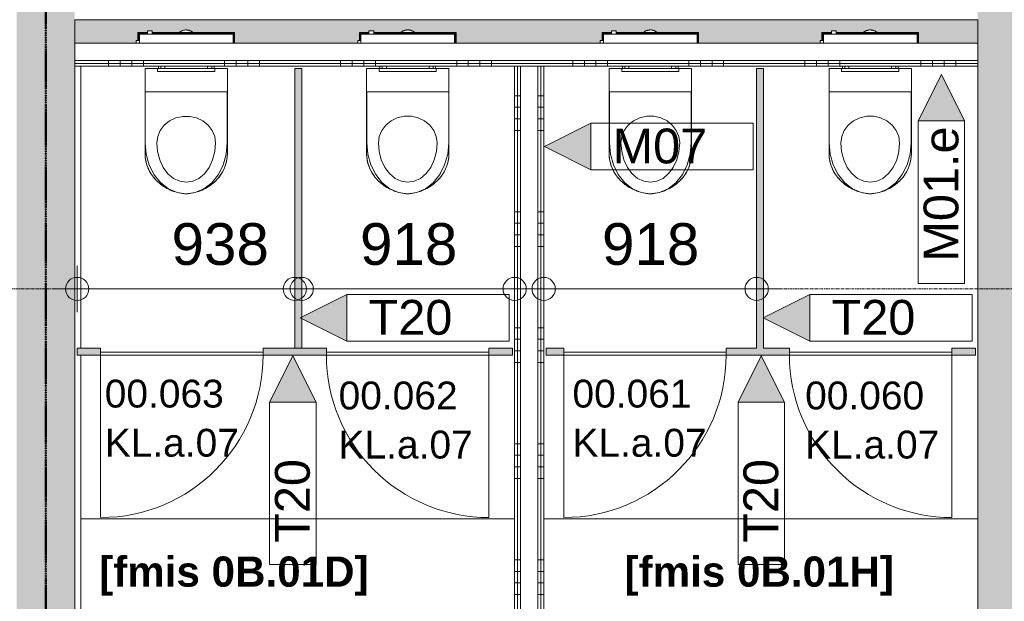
# Model space of a CAD drawing. Header units: millimetres. Extents: x 522 to 75900, y -25803 to 58941.
# Tile 92 of 134: x 31488 to 35729, y 39253 to 41760. Entities that reach past the tile are written whole.
import ezdxf

# ---------------------------------------------------------------- set-up
doc = ezdxf.new("R2010")
doc.units = ezdxf.units.MM
for name, pattern in [('BE_Brand', [10, 5, -2, 1, -2]), ('Dash', [6.35, 3.175, -3.175]), ('Dot', [4.7625, 0, -4.7625]), ('Grid Line', [22.225, 12.7, -3.175, 3.175, -3.175])]:
    doc.linetypes.add(name, pattern=pattern)
for name, color, linetype, lineweight in [('00_Algemeen', 7, 'Dot', 9), ('00_Algemeen-100', 7, 'Continuous', 9), ('22_Metselwerk', 7, 'Continuous', 9), ('30_Kozijnen-ramen-deuren', 7, 'Continuous', 9), ('42_Dekvloeren en vloersystemen', 7, 'Continuous', 9), ('42_Dekvloeren en vloersystemen_HATCH', 7, 'Continuous', 9)]:
    doc.layers.add(name, color=color, linetype=linetype, lineweight=lineweight)
doc.layers.add('51_Binnenriolering', color=7, linetype='Continuous', lineweight=18, true_color=0x7f7f7f)
doc.styles.add('Arial', font='arial.ttf', dxfattribs={"height": 180})
doc.styles.add('Arial_3', font='arial.ttf', dxfattribs={"height": 150})
doc.styles.add('Arial_4', font='arial.ttf', dxfattribs={"height": 120})
doc.styles.add('Arial_B', font='arialbd.ttf', dxfattribs={"height": 130})
doc.dimstyles.new('1_8mm_continuous_mm_zwart', dxfattribs={"dimscale": 304.8, "dimtxt": 183.646692, "dimasz": 0.328084, "dimexe": 0.328084, "dimexo": 0.0625, "dimgap": 0.164042, "dimtad": 1, "dimdec": 0, "dimzin": 0, "dimdsep": 46, "dimtxsty": 'Arial', "dimblk1": 'DOTBLANK', "dimblk2": 'DOTBLANK', "dimsah": 1, "dimcen": 0.09, "dimdle": 0.328084, "dimazin": 0, "dimtfac": 1, "dimtdec": 4, "dimtix": 1, "dimtmove": 0, "dimatfit": 3, "dimfxl": 0.328084, "dimfxlon": 1, "dimtvp": 1, "dimtolj": 1, "dimtzin": 0, "dimarcsym": 2})
doc.dimstyles.new('1_8mm_continuous_mm_zwart_1', dxfattribs={"dimscale": 304.8, "dimtxt": 183.646692, "dimasz": 0.328084, "dimexe": 0.328084, "dimexo": 0.0625, "dimgap": 0.164042, "dimtad": 1, "dimdec": 0, "dimzin": 0, "dimdsep": 46, "dimtxsty": 'Arial', "dimblk1": 'DOTBLANK', "dimblk2": 'DOTBLANK', "dimsah": 1, "dimcen": 0.09, "dimdle": 0.328084, "dimazin": 0, "dimtfac": 1, "dimtdec": 4, "dimtix": 1, "dimtmove": 2, "dimatfit": 3, "dimfxl": 0.328084, "dimfxlon": 1, "dimtvp": 1, "dimtolj": 1, "dimtzin": 0, "dimarcsym": 2})
pattern_1 = [(360, (33620, 39432.15), (2e-12, 500), []), (360, (33620, 39382.15), (2e-12, 500), []), (360, (33620, 39332.15), (2e-12, 500), []), (360, (33620, 39282.15), (2e-12, 500), [])]
pattern_2 = [(90, (33870, 41559.3), (-500, -1e-11), []), (90, (33920, 41559.3), (-500, -1e-11), []), (90, (33970, 41559.3), (-500, -1e-11), []), (90, (34020, 41559.3), (-500, -1e-11), [])]

# ---------------------------------------------------------------- blocks, each defined once
blk = doc.blocks.new('FRA_R12_AWT_CON_Betonwerk_R20_rvt-1-100 - Plattegrond - Begane grond')
at = {"layer": '22_Metselwerk', "true_color": 0xc0c0c0}
blk.add_hatch(color=9, dxfattribs=at).paths.add_polyline_path([(31475, 33000), (31725, 33000), (31725, 43675), (31475, 43675), (31475, 33187)], flags=0)
h = blk.add_hatch(color=9, dxfattribs=at)
h.paths.add_polyline_path([(35615, 33250), (35865, 33250), (35865, 36500), (35615, 36500), (35615, 34770)], flags=0)
h.paths.add_polyline_path([(35706.3, 37535), (35865, 37535), (35865, 43675), (35615, 43675), (35615, 37535)], flags=0)
at = {"layer": '42_Dekvloeren en vloersystemen_HATCH', "lineweight": 5, "true_color": 0xf5f5f5}
h = blk.add_hatch(color=7, dxfattribs=at)
h.paths.add_polyline_path([(40495, 36250), (40495, 36500), (40475, 36500), (40475, 36250)], flags=0)
h.paths.add_polyline_path([(36518.6, 38695), (38185, 38695), (38185, 38935), (38165, 38935), (38165, 38705), (35885, 38705), (35885, 38935), (35865, 38935), (35865, 38695), (36072.2, 38695)], flags=0)
h.paths.add_polyline_path([(40864.7, 38955), (41782.5, 38955), (41782.5, 39503), (41778.5, 39503), (41778.5, 39570), (41857.5, 39570), (41857.5, 39545), (41907.5, 39545), (41907.5, 39547), (41862.5, 39547), (41862.5, 40493), (41907.5, 40493), (41907.5, 40495), (41857.5, 40495), (41857.5, 40470), (41778.5, 40470), (41778.5, 40537), (41782.5, 40537), (41782.5, 41085), (40725, 41085), (40725, 38955), (40825, 38955)], flags=0)
h.paths.add_polyline_path([(34487.8, 41659.3), (34936.3, 41659.3), (34936.3, 41669.4), (34943.8, 41669.4), (34943.8, 41704.3), (34984.7, 41704.3), (34985.8, 41711.6), (35005, 41711.6), (35005, 41704.3), (35123.4, 41705.3), (35131, 41710.4), (35144.7, 41714.9), (35151.8, 41715.8), (35163.9, 41714.1), (35176.4, 41708.2), (35182.7, 41704.3), (35359.8, 41704.3), (35359.8, 41659.3), (35615, 41659.3), (35615, 41760), (31725, 41760), (31725, 41659.3), (31989.4, 41659.3), (31989.4, 41669.4), (31996.9, 41669.4), (31996.9, 41704.2), (32037.8, 41704.2), (32038.9, 41711.5), (32058.1, 41711.5), (32058.1, 41704.2), (32176.5, 41705.2), (32184.1, 41710.3), (32197.8, 41714.8), (32204.9, 41715.7), (32217, 41714), (32229.5, 41708.1), (32235.8, 41704.2), (32412.9, 41704.2), (32412.9, 41659.3), (32943.9, 41659.3), (32943.9, 41669.4), (32951.4, 41669.4), (32951.4, 41704.3), (32992.3, 41704.3), (32993.4, 41711.6), (33012.6, 41711.6), (33012.6, 41704.3), (33131, 41705.3), (33138.6, 41710.4), (33152.3, 41714.9), (33159.4, 41715.8), (33171.5, 41714.1), (33184, 41708.2), (33190.3, 41704.3), (33367.4, 41704.3), (33367.4, 41659.3), (33988.9, 41659.3), (33988.9, 41669.4), (33996.4, 41669.4), (33996.4, 41704.3), (34037.3, 41704.3), (34038.4, 41711.6), (34057.6, 41711.6), (34057.6, 41704.3), (34176.1, 41705.3), (34183.6, 41710.4), (34197.3, 41714.9), (34204.4, 41715.8), (34216.5, 41714.1), (34229, 41708.2), (34235.4, 41704.3), (34412.4, 41704.3), (34412.4, 41659.3)], flags=0)
h.paths.add_polyline_path([(32138.3, 42010), (33025, 42010), (33025, 42021.2), (31725, 42021.2), (31725, 42010)], flags=0)
at = {"layer": '22_Metselwerk', "lineweight": 13}
for p, q in [((31725, 33250), (31725, 41760)), ((31725, 41760), (35615, 41760)), ((35615, 41760), (35615, 37535))]:
    blk.add_line(p, q, dxfattribs=at)
blk = doc.blocks.new('NLRS_74_PF_UN_300_diepspoeler_Sphinx - diepspoeler_300_RIMFREE_Sphinx-5509893-100 - Plattegrond - Begane grond')
at = {"layer": '51_Binnenriolering'}
for p, q in [((-177.5, 0), (-177.5, -50)), ((-177.5, 0), (-177.5, -50)), ((-123, 0), (-177.5, 0)), ((177.5, 0), (123, 0)), ((177.5, -50), (177.5, 0)), ((177.5, -50), (177.5, 0)), ((-177.5, -50), (-177.5, -223.2)), ((177.5, -223.2), (177.5, -50)), ((-177.5, -223.2), (-177.5, -364.6)), ((177.5, -364.6), (177.5, -223.2))]:
    blk.add_line(p, q, dxfattribs=at)
at = {"layer": '51_Binnenriolering', "flags": 128}
for points in [[(-141.3, -467.7), (-145.3, -462.5), (-149.1, -457.1), (-152.7, -451.6), (-156.1, -445.9), (-159.2, -440.1), (-162.1, -434.2), (-164.8, -428.1), (-167.2, -422), (-169.4, -415.8), (-171.3, -409.4), (-172.9, -403.1), (-174.4, -396.6), (-175.5, -390.1), (-176.4, -383.6), (-177, -377), (-177.4, -370.4), (-177.5, -364.6)], [(177.5, -364.6), (177.4, -371.1), (177, -377.7), (176.3, -384.3), (175.4, -390.8), (174.2, -397.3), (172.8, -403.8), (171.1, -410.1), (169.1, -416.5), (166.9, -422.7), (164.5, -428.8), (161.8, -434.8), (158.9, -440.7), (155.7, -446.5), (152.3, -452.2), (148.7, -457.7), (144.8, -463.1), (141.3, -467.7)], [(-127.2, -483.3), (-132.2, -478.2), (-137, -472.8), (-141.3, -467.7)], [(0, -540), (-7.9, -539.4), (-15.8, -538.4), (-23.6, -537.2), (-31.3, -535.6), (-39, -533.7), (-46.6, -531.5), (-54.2, -529), (-61.6, -526.2), (-68.9, -523.2), (-76, -519.8), (-83.1, -516.1), (-89.9, -512.2), (-96.6, -508), (-103.2, -503.5), (-109.5, -498.8), (-115.7, -493.8), (-121.6, -488.6), (-127.2, -483.3)], [(127.2, -483.3), (121.4, -488.8), (115.5, -494), (109.3, -499), (102.9, -503.7), (96.4, -508.1), (89.7, -512.3), (82.8, -516.3), (75.8, -519.9), (68.6, -523.3), (61.3, -526.3), (53.9, -529.1), (46.4, -531.6), (38.8, -533.8), (31.1, -535.7), (23.3, -537.2), (15.5, -538.5), (7.6, -539.4), (0, -540)], [(141.3, -467.7), (136.6, -473.3), (131.8, -478.6), (127.2, -483.3)]]:
    blk.add_lwpolyline(points, dxfattribs=at)
at = {"layer": '51_Binnenriolering'}
for centre, radius, start, end in [((-12.5, -364.6), 165, 180, 218.7063), ((12.5, -364.6), 165, 321.2937, 360), ((-0.8, -355.2), 180, 218.7063, 225.4013), ((11.8, -342.4), 198, 225.4013, 252.8475), ((-11.8, -342.4), 198, 287.1525, 314.5987), ((0.8, -355.2), 180, 314.5987, 321.2937)]:
    blk.add_arc(centre, radius, start, end, dxfattribs=at)
blk = doc.blocks.new('NLRS_74_PF_UN_Toiletzitting Projecta zonder deksel_Pressalit - toiletzitting zonder deksel_Projecta-5509894-100 - Plattegrond - Begane grond')
at = {"layer": '51_Binnenriolering'}
for p, q in [((176.5, 0), (-176.5, 0)), ((-176.5, 0), (-176.5, -220)), ((176.5, -220), (176.5, 0))]:
    blk.add_line(p, q, dxfattribs=at)
at = {"layer": '51_Binnenriolering', "flags": 128}
for points in [[(-126.5, -220), (-122.8, -192.5), (-112, -166.6), (-94.7, -143.7), (-71.9, -125.4), (-44.9, -112.5), (-15.2, -105.8), (15.2, -105.8), (44.9, -112.5), (71.9, -125.4), (94.7, -143.7), (112, -166.6), (122.8, -192.5), (126.5, -220)], [(-176.5, -220), (-172.1, -269), (-159, -315.5), (-138, -357.2), (-110, -392), (-76.6, -418.2), (-39.3, -434.5), (0, -440), (39.3, -434.5), (76.6, -418.2), (110, -392), (138, -357.2), (159, -315.5), (172.1, -269), (176.5, -220)], [(126.5, -220), (123.3, -257.8), (114, -293.8), (98.9, -326), (78.9, -352.9), (54.9, -373.2), (28.1, -385.7), (0, -390), (-28.1, -385.7), (-54.9, -373.2), (-78.9, -352.9), (-98.9, -326), (-114, -293.8), (-123.3, -257.8), (-126.5, -220)]]:
    blk.add_lwpolyline(points, dxfattribs=at)
blk = doc.blocks.new('NLRS_74_PF_UN_bedieningspaneel_Geberit - bedieningspaneel_Sigma10 IR_Geberit-5509333-100 - Plattegrond - Begane grond')
at = {"layer": '51_Binnenriolering'}
for p, q in [((32081.9, 41549.2), (32327.9, 41549.2)), ((32081.9, 41549.2), (32081.9, 41537.2)), ((32327.9, 41537.2), (32081.9, 41537.2)), ((32154.9, 41537.2), (32154.9, 41536.2)), ((32204.9, 41536.2), (32161.6, 41536.2)), ((32248.2, 41536.2), (32204.9, 41536.2)), ((32254.9, 41536.2), (32254.9, 41537.2)), ((32327.9, 41537.2), (32327.9, 41549.2))]:
    blk.add_line(p, q, dxfattribs=at)
blk = doc.blocks.new('NLRS_74_PF_WPB_duofix H112 omega 12cm_Geberit - inbouwelement_duofix_Sigma_Geberit-5509895-100 - Plattegrond - Begane grond')
at = {"layer": '51_Binnenriolering'}
for p, q in [((-167.4, 127.3), (-167.4, 113.7)), ((-167.1, 127.3), (-167.4, 127.3)), ((-167.4, 127.3), (-146.4, 127.3)), ((-146.4, 127.3), (-146.8, 127.3)), ((-146.4, 113.7), (-146.4, 127.3)), ((-201.9, 85.5), (-215.5, 85.5)), ((-215.5, 85.5), (-215.5, 85.1)), ((-215.5, 75), (-215.5, 85.5)), ((-167.1, 120), (-208, 120)), ((-208, 120), (-208, 85.1)), ((-206, 85.1), (-206, 118)), ((-206, 118), (-167.1, 118)), ((-201.9, 113.7), (202, 113.7)), ((-201.9, 75), (-201.9, 113.7)), ((208, 120), (-146.8, 120)), ((-146.8, 118), (206, 118)), ((202, 113.7), (202, 75)), ((206, 118), (206, 75)), ((208, 75), (208, 120)), ((-120, -25), (-120, -35)), ((-110, -35), (-110, -25)), ((-92, -25), (-92, -34)), ((92, -34), (-92, -34)), ((92, -34), (92, -25)), ((110, -25), (110, -35)), ((120, -35), (120, -25))]:
    blk.add_line(p, q, dxfattribs=at)
at = {"layer": '51_Binnenriolering', "flags": 128}
for points in [[(0, 131.5), (-1.8, 131.5), (-3.6, 131.4), (-5.4, 131.2), (-7.2, 130.9), (-8.9, 130.6), (-10.7, 130.2), (-12.4, 129.8), (-14.2, 129.2), (-15.9, 128.6), (-17.5, 128), (-19.2, 127.2), (-20.8, 126.4), (-22.4, 125.6), (-23.9, 124.6), (-25.4, 123.6), (-26.9, 122.6), (-28.3, 121.5), (-29.7, 120.3)], [(30, 120), (28.7, 121.2), (27.3, 122.3), (25.8, 123.4), (24.3, 124.4), (22.8, 125.3), (21.2, 126.2), (19.6, 127), (18, 127.8), (16.3, 128.4), (14.6, 129.1), (12.9, 129.6), (11.2, 130.1), (9.4, 130.5), (7.6, 130.9), (5.9, 131.1), (4.1, 131.3), (2.3, 131.4), (0.5, 131.5), (0, 131.5)]]:
    blk.add_lwpolyline(points, dxfattribs=at)
at = {"layer": '51_Binnenriolering'}
blk.add_arc((0, 61), 54.5, 77.059, 102.941, dxfattribs=at)
blk = doc.blocks.new('NLRS_74_PF_WPB_duofix H112 omega 12cm_Geberit - inbouwelement_duofix_Sigma_Geberit-V56-100 - Plattegrond - Begane grond')
at = {"layer": '51_Binnenriolering'}
for p, q in [((-167.4, 127.3), (-167.4, 113.7)), ((-167.1, 127.3), (-167.4, 127.3)), ((-167.4, 127.3), (-146.4, 127.3)), ((-146.4, 127.3), (-146.8, 127.3)), ((-146.4, 113.7), (-146.4, 127.3)), ((-201.9, 85.5), (-215.5, 85.5)), ((-215.5, 85.5), (-215.5, 85.1)), ((-215.5, 75), (-215.5, 85.5)), ((-167.1, 120), (-208, 120)), ((-208, 120), (-208, 85.1)), ((-206, 85.1), (-206, 118)), ((-206, 118), (-167.1, 118)), ((-201.9, 113.7), (202, 113.7)), ((-201.9, 75), (-201.9, 113.7)), ((208, 120), (-146.8, 120)), ((-146.8, 118), (206, 118)), ((202, 113.7), (202, 75)), ((206, 118), (206, 75)), ((208, 75), (208, 120)), ((-120, -25), (-120, -35)), ((-110, -35), (-110, -25)), ((-92, -25), (-92, -34)), ((92, -34), (-92, -34)), ((92, -34), (92, -25)), ((110, -25), (110, -35)), ((120, -35), (120, -25))]:
    blk.add_line(p, q, dxfattribs=at)
at = {"layer": '51_Binnenriolering', "flags": 128}
for points in [[(0, 131.5), (-1.8, 131.5), (-3.6, 131.4), (-5.4, 131.2), (-7.2, 130.9), (-8.9, 130.6), (-10.7, 130.2), (-12.4, 129.8), (-14.2, 129.2), (-15.9, 128.6), (-17.5, 128), (-19.2, 127.2), (-20.8, 126.4), (-22.4, 125.6), (-23.9, 124.6), (-25.4, 123.6), (-26.9, 122.6), (-28.3, 121.5), (-29.7, 120.3)], [(30, 120), (28.7, 121.2), (27.3, 122.3), (25.8, 123.4), (24.3, 124.4), (22.8, 125.3), (21.2, 126.2), (19.6, 127), (18, 127.8), (16.3, 128.4), (14.6, 129.1), (12.9, 129.6), (11.2, 130.1), (9.4, 130.5), (7.6, 130.9), (5.9, 131.1), (4.1, 131.3), (2.3, 131.4), (0.5, 131.5), (0, 131.5)]]:
    blk.add_lwpolyline(points, dxfattribs=at)
at = {"layer": '51_Binnenriolering'}
blk.add_arc((0, 61), 54.5, 77.059, 102.941, dxfattribs=at)
blk = doc.blocks.new('FRA-ULC-R12-W-UO_installatie_R20_rvt-1-100 - Plattegrond - Begane grond')
at = {"color": 8, "lineweight": 18, "true_color": 0x7f7f7f}
for name, p in [('NLRS_74_PF_WPB_duofix H112 omega 12cm_Geberit - inbouwelement_duofix_Sigma_Geberit-5509895-100 - Plattegrond - Begane grond', (32204.9, 41584.2)), ('NLRS_74_PF_WPB_duofix H112 omega 12cm_Geberit - inbouwelement_duofix_Sigma_Geberit-V56-100 - Plattegrond - Begane grond', (33159.4, 41584.3)), ('NLRS_74_PF_WPB_duofix H112 omega 12cm_Geberit - inbouwelement_duofix_Sigma_Geberit-V56-100 - Plattegrond - Begane grond', (34204.4, 41584.3)), ('NLRS_74_PF_WPB_duofix H112 omega 12cm_Geberit - inbouwelement_duofix_Sigma_Geberit-V56-100 - Plattegrond - Begane grond', (35151.8, 41584.3)), ('NLRS_74_PF_UN_300_diepspoeler_Sphinx - diepspoeler_300_RIMFREE_Sphinx-5509893-100 - Plattegrond - Begane grond', (32204.9, 41549.2)), ('NLRS_74_PF_UN_bedieningspaneel_Geberit - bedieningspaneel_Sigma10 IR_Geberit-5509333-100 - Plattegrond - Begane grond', (0, 0)), ('NLRS_74_PF_UN_300_diepspoeler_Sphinx - diepspoeler_300_RIMFREE_Sphinx-5509893-100 - Plattegrond - Begane grond', (33159.4, 41549.3)), ('NLRS_74_PF_UN_bedieningspaneel_Geberit - bedieningspaneel_Sigma10 IR_Geberit-5509333-100 - Plattegrond - Begane grond', (954.5, 0)), ('NLRS_74_PF_UN_300_diepspoeler_Sphinx - diepspoeler_300_RIMFREE_Sphinx-5509893-100 - Plattegrond - Begane grond', (34204.4, 41549.3)), ('NLRS_74_PF_UN_bedieningspaneel_Geberit - bedieningspaneel_Sigma10 IR_Geberit-5509333-100 - Plattegrond - Begane grond', (1999.5, 0)), ('NLRS_74_PF_UN_300_diepspoeler_Sphinx - diepspoeler_300_RIMFREE_Sphinx-5509893-100 - Plattegrond - Begane grond', (35151.8, 41549.3)), ('NLRS_74_PF_UN_bedieningspaneel_Geberit - bedieningspaneel_Sigma10 IR_Geberit-5509333-100 - Plattegrond - Begane grond', (2946.9, 0)), ('NLRS_74_PF_UN_Toiletzitting Projecta zonder deksel_Pressalit - toiletzitting zonder deksel_Projecta-5509894-100 - Plattegrond - Begane grond', (32204.9, 41449.2)), ('NLRS_74_PF_UN_Toiletzitting Projecta zonder deksel_Pressalit - toiletzitting zonder deksel_Projecta-5509894-100 - Plattegrond - Begane grond', (33159.4, 41449.3)), ('NLRS_74_PF_UN_Toiletzitting Projecta zonder deksel_Pressalit - toiletzitting zonder deksel_Projecta-5509894-100 - Plattegrond - Begane grond', (34204.4, 41449.3)), ('NLRS_74_PF_UN_Toiletzitting Projecta zonder deksel_Pressalit - toiletzitting zonder deksel_Projecta-5509894-100 - Plattegrond - Begane grond', (35151.8, 41449.3))]:
    blk.add_blockref(name, p, dxfattribs=at)
blk = doc.blocks.new('00_D_Vlak - D2-10202078-100 - Plattegrond - Begane grond')
at = {"layer": '30_Kozijnen-ramen-deuren'}
for p, q in [((-284.3, 700), (-284.3, 0)), ((315.7, 0), (322.4, 0))]:
    blk.add_line(p, q, dxfattribs=at)
at = {"layer": '30_Kozijnen-ramen-deuren', "lineweight": 18}
for p, q in [((415.7, 0), (-284.3, 0)), ((-284.3, 0), (-284.3, -13)), ((415.7, -13), (415.7, 0)), ((-284.3, -13), (415.7, -13))]:
    blk.add_line(p, q, dxfattribs=at)
at = {"layer": '30_Kozijnen-ramen-deuren', "linetype": 'Dash'}
blk.add_line((315.7, -13), (322.4, -13), dxfattribs=at)
at = {"layer": '30_Kozijnen-ramen-deuren'}
blk.add_arc((-284.3, 0), 700, 360, 90, dxfattribs=at)
blk = doc.blocks.new('00_D_Vlak - D2-10202075-100 - Plattegrond - Begane grond')
at = {"layer": '30_Kozijnen-ramen-deuren', "lineweight": 18}
for p, q in [((-284.3, 0), (-284.3, 13)), ((-284.3, 13), (415.7, 13)), ((415.7, 0), (-284.3, 0)), ((415.7, 13), (415.7, 0))]:
    blk.add_line(p, q, dxfattribs=at)
at = {"layer": '30_Kozijnen-ramen-deuren'}
for p, q in [((-284.3, -700), (-284.3, 0)), ((315.7, 0), (322.4, 0))]:
    blk.add_line(p, q, dxfattribs=at)
at = {"layer": '30_Kozijnen-ramen-deuren', "linetype": 'Dash'}
blk.add_line((315.7, 13), (322.4, 13), dxfattribs=at)
at = {"layer": '30_Kozijnen-ramen-deuren'}
blk.add_arc((-284.3, 0), 700, 270, 0, dxfattribs=at)
blk = doc.blocks.new('00_TAG-WA_wall tag_BAR - Type Mark_7x2-7455557-100 - Plattegrond - Begane grond')
at = {"layer": '00_Algemeen', "linetype": 'Continuous'}
blk.add_hatch(color=256, dxfattribs=at).paths.add_polyline_path([(0, -2), (-1, 0), (1, 0)], flags=0)
for p, q in [((-1, 7), (-1, 0)), ((1, 7), (-1, 7)), ((1, 0), (1, 7)), ((-1, 0), (1, 0)), ((1, 0), (-1, 0)), ((-1, 0), (0, -2)), ((0, -2), (1, 0))]:
    blk.add_line(p, q, dxfattribs=at)
blk = doc.blocks.new('00_TAG-WA_wall tag_BAR - Type Mark_7x2_rotate-7455555-100 - Plattegrond - Begane grond')
at = {"layer": '00_Algemeen', "linetype": 'Continuous'}
blk.add_hatch(color=256, dxfattribs=at).paths.add_polyline_path([(0, 9), (1, 7), (-1, 7)], flags=0)
for p, q in [((0, 9), (-1, 7)), ((1, 7), (0, 9)), ((-1, 7), (1, 7)), ((-1, 7), (-1, 0)), ((1, 7), (-1, 7)), ((1, 0), (1, 7)), ((-1, 0), (1, 0))]:
    blk.add_line(p, q, dxfattribs=at)
blk = doc.blocks.new('DIMBLOCK40-100 - Plattegrond - Begane grond')
at = {"layer": '00_Algemeen-100', "transparency": 16777216}
for p, q in [((31735, 40499.5), (31735, 40699.5)), ((32672.5, 40699.5), (32672.5, 40499.5)), ((32672.5, 40599.5), (32672.5, 40699.5)), ((31635, 40599.5), (32772.5, 40599.5)), ((31735, 40599.5), (31735, 40499.5))]:
    blk.add_line(p, q, dxfattribs=at)
for centre in [(31735, 40599.5), (32672.5, 40599.5)]:
    blk.add_circle(centre, 50, dxfattribs=at)
at = {"layer": '00_Algemeen-100', "color": 0, "transparency": 16777216, "insert": (32141.6, 40883.2), "char_height": 180, "width": 498.389, "attachment_point": 1, "line_spacing_factor": 0.941778, "style": 'Arial'}
blk.add_mtext('938', dxfattribs=at)
blk = doc.blocks.new('_DotBlank')
at = {"color": 0, "linetype": 'ByBlock', "lineweight": -2}
blk.add_line((-0.5, 0), (-1, 0), dxfattribs=at)
blk.add_circle((0, 0), 0.5, dxfattribs=at)
blk = doc.blocks.new('DIMBLOCK41-100 - Plattegrond - Begane grond')
at = {"layer": '00_Algemeen-100', "transparency": 16777216}
for p, q in [((32702.5, 40699.5), (32702.5, 40499.5)), ((32702.5, 40599.5), (32702.5, 40699.5)), ((33620, 40699.5), (33620, 40499.5)), ((33620, 40599.5), (33620, 40699.5)), ((32602.5, 40599.5), (33720, 40599.5))]:
    blk.add_line(p, q, dxfattribs=at)
for centre in [(32702.5, 40599.5), (33620, 40599.5)]:
    blk.add_circle(centre, 50, dxfattribs=at)
at = {"layer": '00_Algemeen-100', "color": 0, "transparency": 16777216, "insert": (32953.6, 40883.2), "char_height": 180, "width": 498.389, "attachment_point": 1, "line_spacing_factor": 0.941778, "style": 'Arial'}
blk.add_mtext('918', dxfattribs=at)
blk = doc.blocks.new('DIMBLOCK42-100 - Plattegrond - Begane grond')
at = {"layer": '00_Algemeen-100', "transparency": 16777216}
for p, q in [((33745, 40699.5), (33745, 40499.5)), ((33745, 40599.5), (33745, 40699.5)), ((34662.5, 40699.5), (34662.5, 40499.5)), ((34662.5, 40599.5), (34662.5, 40699.5)), ((33645, 40599.5), (34762.5, 40599.5))]:
    blk.add_line(p, q, dxfattribs=at)
for centre in [(33745, 40599.5), (34662.5, 40599.5)]:
    blk.add_circle(centre, 50, dxfattribs=at)
at = {"layer": '00_Algemeen-100', "color": 0, "transparency": 16777216, "insert": (33996.1, 40883.2), "char_height": 180, "width": 498.389, "attachment_point": 1, "line_spacing_factor": 0.941778, "style": 'Arial'}
blk.add_mtext('918', dxfattribs=at)

msp = doc.modelspace()

# ---------------------------------------------------------------- hatches: boundary and pattern name
at = {"layer": '22_Metselwerk', "true_color": 0x808080}
h = msp.add_hatch(dxfattribs=at)
h.set_pattern_fill('FP_58', color=8, angle=-90, style=0, pattern_type=2)
h.set_pattern_definition(pattern_2)
h.paths.add_polyline_path([(35615, 41571.8), (35615, 41584.3), (31725, 41584.3), (31725, 41571.8), (35503.2, 41571.8)], flags=0)
h = msp.add_hatch(dxfattribs=at)
h.set_pattern_fill('FP_58', color=8, angle=-90, style=0, pattern_type=2)
h.set_pattern_definition(pattern_2)
h.paths.add_polyline_path([(35615, 41559.3), (35615, 41571.8), (31725, 41571.8), (31725, 41559.3), (35503.2, 41559.3)], flags=0)
at = {"layer": '22_Metselwerk', "true_color": 0xe1e1e1}
for points in [[(32672.5, 40344.3), (32702.5, 40344.3), (32702.5, 41549.3), (32672.5, 41549.3), (32672.5, 41101.9)], [(34662.5, 40344.3), (34692.5, 40344.3), (34692.5, 41549.3), (34662.5, 41549.3), (34662.5, 41101.9)]]:
    msp.add_hatch(color=254, dxfattribs=at).paths.add_polyline_path(points, flags=0)
at = {"layer": '22_Metselwerk', "true_color": 0x808080}
h = msp.add_hatch(dxfattribs=at)
h.set_pattern_fill('FP_33', color=8, angle=-90, style=0, pattern_type=2)
h.set_pattern_definition(pattern_1)
h.paths.add_polyline_path([(33632.5, 37705), (33632.5, 41559.3), (33620, 41559.3), (33620, 37705)], flags=0)
h = msp.add_hatch(dxfattribs=at)
h.set_pattern_fill('FP_33', color=8, angle=-90, style=0, pattern_type=2)
h.set_pattern_definition(pattern_1)
h.paths.add_polyline_path([(33645, 37692.5), (33645, 41559.3), (33632.5, 41559.3), (33632.5, 37692.5)], flags=0)
h = msp.add_hatch(dxfattribs=at)
h.set_pattern_fill('FP_33', color=8, angle=-90, style=0, pattern_type=2)
h.set_pattern_definition(pattern_1)
h.paths.add_polyline_path([(33732.5, 37692.5), (33732.5, 41559.3), (33720, 41559.3), (33720, 37692.5)], flags=0)
h = msp.add_hatch(dxfattribs=at)
h.set_pattern_fill('FP_33', color=8, angle=-90, style=0, pattern_type=2)
h.set_pattern_definition(pattern_1)
h.paths.add_polyline_path([(33745, 37705), (33745, 41559.3), (33732.5, 41559.3), (33732.5, 37705)], flags=0)
at = {"layer": '22_Metselwerk', "true_color": 0xe1e1e1}
h = msp.add_hatch(color=254, dxfattribs=at)
h.paths.add_polyline_path([(33508.8, 40314.3), (33610, 40314.3), (33610, 40344.3), (33508.8, 40344.3), (33508.8, 40329.3)], flags=0)
h.paths.add_polyline_path([(32808.8, 40314.3), (32808.8, 40344.3), (32536.3, 40344.3), (32536.3, 40314.3)], flags=0)
h.paths.add_polyline_path([(31836.3, 40314.3), (31836.3, 40344.3), (31735, 40344.3), (31735, 40314.3)], flags=0)
h = msp.add_hatch(color=254, dxfattribs=at)
h.paths.add_polyline_path([(33831.3, 40314.3), (33831.3, 40344.3), (33755, 40344.3), (33755, 40314.3)], flags=0)
h.paths.add_polyline_path([(34531.3, 40314.3), (34803.8, 40314.3), (34803.8, 40344.3), (34531.3, 40344.3), (34531.3, 40329.3)], flags=0)
h.paths.add_polyline_path([(35605, 40314.3), (35605, 40344.3), (35503.8, 40344.3), (35503.8, 40314.3)], flags=0)

# ---------------------------------------------------------------- linework, layer by layer
at = {"layer": '00_Algemeen', "color": 16, "linetype": 'Grid Line', "true_color": 0x800000}
for p, q in [((31600, 4084), (31600, 58341)), ((5155.6, 40600), (57181.4, 40600))]:
    msp.add_line(p, q, dxfattribs=at)
at = {"layer": '00_Algemeen', "color": 82, "linetype": 'BE_Brand', "lineweight": 50, "true_color": 0x46cc0d}
msp.add_line((31600, 33000), (31600, 41884.3), dxfattribs=at)
at = {"layer": '22_Metselwerk'}
for p, q in [((35615, 41659.3), (31725, 41659.3)), ((31725, 41659.3), (31725, 41559.3)), ((35615, 41559.3), (35615, 41659.3)), ((31725, 41584.3), (35615, 41584.3)), ((31725, 41571.8), (35615, 41571.8)), ((31725, 41559.3), (35615, 41559.3)), ((32672.5, 41549.3), (32672.5, 40344.3)), ((32702.5, 41549.3), (32672.5, 41549.3)), ((32702.5, 40344.3), (32702.5, 41549.3)), ((33620, 41559.3), (33620, 37705)), ((33632.5, 37692.5), (33632.5, 41559.3)), ((33645, 37680), (33645, 41559.3)), ((33720, 37680), (33720, 41559.3)), ((33732.5, 37692.5), (33732.5, 41559.3)), ((33745, 37705), (33745, 41559.3)), ((34662.5, 41549.3), (34662.5, 40344.3)), ((34692.5, 41549.3), (34662.5, 41549.3)), ((34692.5, 40344.3), (34692.5, 41549.3)), ((31836.3, 40344.3), (31735, 40344.3)), ((31735, 40344.3), (31735, 40314.3)), ((31836.3, 40314.3), (31836.3, 40344.3)), ((32808.8, 40344.3), (32536.3, 40344.3)), ((32536.3, 40344.3), (32536.3, 40314.3)), ((32808.8, 40314.3), (32808.8, 40344.3)), ((33610, 40344.3), (33508.8, 40344.3)), ((33508.8, 40344.3), (33508.8, 40314.3)), ((33610, 40314.3), (33610, 40344.3)), ((33831.3, 40344.3), (33755, 40344.3)), ((33755, 40344.3), (33755, 40314.3)), ((33831.3, 40314.3), (33831.3, 40344.3)), ((34662.5, 40344.3), (34531.3, 40344.3)), ((34531.3, 40344.3), (34531.3, 40314.3)), ((34803.8, 40344.3), (34692.5, 40344.3)), ((34803.8, 40314.3), (34803.8, 40344.3)), ((35605, 40344.3), (35503.8, 40344.3)), ((35503.8, 40344.3), (35503.8, 40314.3)), ((35605, 40314.3), (35605, 40344.3)), ((31735, 40314.3), (31836.3, 40314.3)), ((32536.3, 40314.3), (32808.8, 40314.3)), ((33508.8, 40314.3), (33610, 40314.3)), ((33755, 40314.3), (33831.3, 40314.3)), ((34531.3, 40314.3), (34803.8, 40314.3)), ((35503.8, 40314.3), (35605, 40314.3))]:
    msp.add_line(p, q, dxfattribs=at)
at = {"layer": '42_Dekvloeren en vloersystemen', "color": 7, "true_color": 0xffffff}
for p, q in [((31750.5, 41559.3), (31750.5, 40344.3)), ((31750.5, 40314.3), (31750.5, 37705)), ((33620, 39609.3), (31750.5, 39609.3)), ((33745, 39609.3), (35615, 39609.3))]:
    msp.add_line(p, q, dxfattribs=at)

# ---------------------------------------------------------------- block references
at = {"lineweight": 5}
for name in ['FRA_R12_AWT_CON_Betonwerk_R20_rvt-1-100 - Plattegrond - Begane grond', 'FRA-ULC-R12-W-UO_installatie_R20_rvt-1-100 - Plattegrond - Begane grond']:
    msp.add_blockref(name, (0, 0), dxfattribs=at)
at = {"layer": '00_Algemeen', "linetype": 'Continuous', "xscale": 99.99999999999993, "yscale": 99.99999999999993, "zscale": 99.99999999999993}
for p in [(35458.6, 40623.4), (32664.3, 39411.4), (34682.5, 39411.4)]:
    msp.add_blockref('00_TAG-WA_wall tag_BAR - Type Mark_7x2_rotate-7455555-100 - Plattegrond - Begane grond', p, dxfattribs=at)
for p, rotation in [((33947.9, 41213.6), 270.0000000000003), ((32896.6, 40475.1), 269.9999999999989), ((34891.3, 40475.1), 269.9999999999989)]:
    msp.add_blockref('00_TAG-WA_wall tag_BAR - Type Mark_7x2-7455557-100 - Plattegrond - Begane grond', p, dxfattribs=dict(at, rotation=rotation))
at = {"layer": '30_Kozijnen-ramen-deuren'}
for p in [(32120.5, 40314.3), (34115.5, 40314.3)]:
    msp.add_blockref('00_D_Vlak - D2-10202075-100 - Plattegrond - Begane grond', p, dxfattribs=at)
at = {"layer": '30_Kozijnen-ramen-deuren', "rotation": 180}
for p in [(33224.5, 40314.3), (35219.5, 40314.3)]:
    msp.add_blockref('00_D_Vlak - D2-10202078-100 - Plattegrond - Begane grond', p, dxfattribs=at)

# ---------------------------------------------------------------- texts
at = {"layer": '00_Algemeen', "linetype": 'Continuous', "attachment_point": 1}
for s, insert, char_height, width, style in [('M07', (34041.9, 41290.6), 150, 505.063, 'Arial_3'), ('T20', (32990.6, 40552.2), 150, 440.928, 'Arial_3'), ('T20', (34985.3, 40552.2), 150, 440.928, 'Arial_3'), ('00.063', (31854, 40208.4), 120, 665.401, 'Arial_4'), ('00.062', (32861.5, 40200.4), 120, 665.401, 'Arial_4'), ('00.061', (33869, 40208.4), 120, 665.401, 'Arial_4'), ('00.060', (34871.5, 40200.4), 120, 665.401, 'Arial_4'), ('KL.a.07', (31854, 39996.7), 120, 753.586, 'Arial_4'), ('KL.a.07', (32861.5, 39988.7), 120, 753.586, 'Arial_4'), ('KL.a.07', (33869, 39996.7), 120, 753.586, 'Arial_4'), ('KL.a.07', (34871.5, 39988.7), 120, 753.586, 'Arial_4')]:
    msp.add_mtext(s, dxfattribs=dict(at, insert=insert, char_height=char_height, width=width, style=style))
at = {"layer": '00_Algemeen', "linetype": 'Continuous', "char_height": 150, "attachment_point": 1, "rotation": 90, "style": 'Arial_3'}
for s, insert, width in [('M01.e', (35381.6, 40717.4), 713.502), ('T20', (32587.3, 39505.4), 440.928), ('T20', (34605.5, 39505.4), 440.928)]:
    msp.add_mtext(s, dxfattribs=dict(at, insert=insert, width=width))
at = {"layer": '00_Algemeen', "color": 5, "linetype": 'Continuous', "true_color": 0x0000ff, "char_height": 130, "width": 1418.987, "attachment_point": 1, "style": 'Arial_B'}
for s, insert in [('[fmis 0B.01D]', (31830, 39446.3)), ('[fmis 0B.01H]', (34093.5, 39446.3))]:
    msp.add_mtext(s, dxfattribs=dict(at, insert=insert))

# ---------------------------------------------------------------- dimensions: what is measured, and where the dimension line sits
at = {"layer": '00_Algemeen', "linetype": 'Continuous'}
dim = msp.add_linear_dim(base=(32672.5, 40599.4873137), p1=(31735, 40499.4873137), p2=(32672.5, 40699.4873137), dimstyle='1_8mm_continuous_mm_zwart_1', override={"dimpost": '<>', "dimfxl": 958.595979}, dxfattribs=at)
dim.commit()
dim.dimension.update_dxf_attribs({"geometry": 'DIMBLOCK40-100 - Plattegrond - Begane grond', "text_midpoint": (32390.8337243, 40763.1686544), "dimtype": 160})
for base, p1, p2, picture, middle in [((33620, 40599.4873137), (32702.5, 40699.4873137), (33620, 40699.4873137), 'DIMBLOCK41-100 - Plattegrond - Begane grond', (33161.25, 40741.390452)), ((34662.5, 40599.4873137), (33745, 40699.4873137), (34662.5, 40699.4873137), 'DIMBLOCK42-100 - Plattegrond - Begane grond', (34203.75, 40741.390452))]:
    dim = msp.add_linear_dim(base=base, p1=p1, p2=p2, dimstyle='1_8mm_continuous_mm_zwart', override={"dimpost": '<>', "dimfxl": 917.5}, dxfattribs=at)
    dim.commit()
    dim.dimension.update_dxf_attribs({"geometry": picture, "text_midpoint": middle})

doc.saveas('drawing.dxf')
